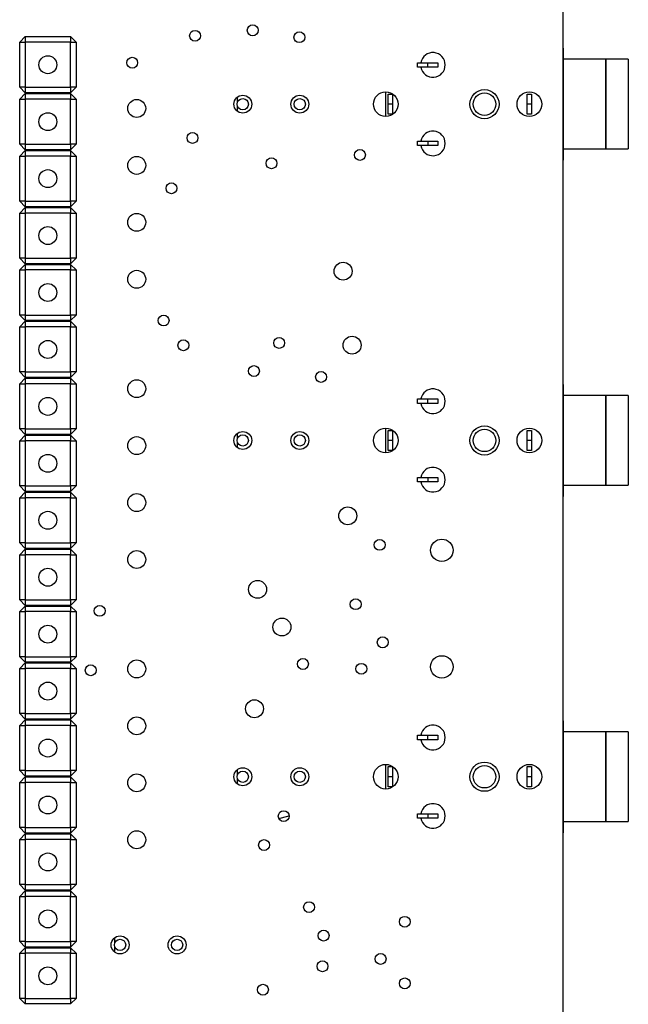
# Model space of a CAD drawing. Extents: x 50 to 151, y 80 to 221.
# Tile 5 of 6: x 124 to 151, y 148 to 192. Entities that reach past the tile are written whole.
import ezdxf

# ---------------------------------------------------------------- set-up
doc = ezdxf.new("R2010")
doc.units = 0
doc.layers.get('0').update_dxf_attribs({"linetype": 'CONTINUOUS'})

msp = doc.modelspace()

# ---------------------------------------------------------------- linework, layer by layer
at = {"color": 7, "linetype": 'CONTINUOUS'}
for p, q in [((147.943, 217.845), (147.943, 82.845)), ((123.728, 190.61), (123.978, 190.86)), ((123.728, 190.61), (123.978, 190.61)), ((123.728, 188.6), (123.728, 190.61)), ((123.978, 190.86), (125.988, 190.86)), ((123.978, 190.86), (123.978, 190.61)), ((125.988, 190.61), (123.978, 190.61)), ((123.978, 190.61), (123.978, 188.6)), ((125.988, 190.86), (126.238, 190.61)), ((125.988, 190.86), (125.988, 190.61)), ((125.988, 188.6), (125.988, 190.61)), ((125.988, 190.61), (126.238, 190.61)), ((126.238, 190.61), (126.238, 188.6)), ((147.943, 190.346), (147.944, 190.346)), ((147.944, 190.346), (147.944, 185.346)), ((149.844, 189.846), (147.944, 189.846)), ((149.844, 189.846), (149.844, 185.846)), ((150.854, 189.846), (149.854, 189.846)), ((149.854, 189.846), (149.854, 185.846)), ((150.854, 189.846), (150.854, 185.846)), ((141.464, 189.496), (141.464, 189.696)), ((141.464, 189.696), (141.914, 189.696)), ((141.914, 189.496), (141.464, 189.496)), ((141.914, 189.496), (141.914, 189.696)), ((141.914, 189.696), (142.364, 189.696)), ((142.364, 189.496), (141.914, 189.496)), ((142.364, 189.696), (142.364, 189.496)), ((123.978, 188.35), (123.728, 188.6)), ((123.978, 188.6), (123.728, 188.6)), ((123.978, 188.6), (125.988, 188.6)), ((123.978, 188.6), (123.978, 188.35)), ((126.238, 188.6), (125.988, 188.6)), ((126.238, 188.6), (125.988, 188.35)), ((125.988, 188.6), (125.988, 188.35)), ((123.728, 188.07), (123.978, 188.32)), ((123.728, 186.06), (123.728, 188.07)), ((123.728, 188.07), (123.978, 188.07)), ((125.988, 188.35), (123.978, 188.35)), ((123.978, 188.32), (125.988, 188.32)), ((123.978, 188.32), (123.978, 188.07)), ((123.978, 188.07), (123.978, 186.06)), ((125.988, 188.07), (123.978, 188.07)), ((125.988, 188.32), (126.238, 188.07)), ((125.988, 188.32), (125.988, 188.07)), ((125.988, 188.07), (126.238, 188.07)), ((125.988, 186.06), (125.988, 188.07)), ((126.238, 188.07), (126.238, 186.06)), ((133.443, 187.943), (133.443, 188.172)), ((140.044, 187.296), (140.044, 188.396)), ((140.144, 187.846), (140.144, 188.296)), ((140.144, 188.296), (140.344, 188.296)), ((140.344, 188.296), (140.344, 187.846)), ((146.344, 187.846), (146.344, 188.296)), ((146.344, 188.296), (146.544, 188.296)), ((146.544, 188.296), (146.544, 187.846)), ((133.443, 187.518), (133.443, 187.747)), ((140.344, 187.846), (140.144, 187.846)), ((140.144, 187.396), (140.144, 187.846)), ((140.344, 187.846), (140.344, 187.396)), ((146.544, 187.846), (146.344, 187.846)), ((146.344, 187.396), (146.344, 187.846)), ((146.544, 187.846), (146.544, 187.396)), ((140.344, 187.396), (140.144, 187.396)), ((146.544, 187.396), (146.344, 187.396)), ((123.978, 186.06), (123.728, 186.06)), ((123.978, 185.81), (123.728, 186.06)), ((123.728, 185.53), (123.978, 185.78)), ((123.978, 186.06), (125.988, 186.06)), ((123.978, 186.06), (123.978, 185.81)), ((125.988, 185.81), (123.978, 185.81)), ((123.978, 185.78), (125.988, 185.78)), ((123.978, 185.78), (123.978, 185.53)), ((126.238, 186.06), (125.988, 185.81)), ((125.988, 186.06), (125.988, 185.81)), ((126.238, 186.06), (125.988, 186.06)), ((125.988, 185.78), (126.238, 185.53)), ((125.988, 185.78), (125.988, 185.53)), ((141.464, 185.996), (141.464, 186.196)), ((141.464, 186.196), (141.914, 186.196)), ((141.914, 185.996), (141.464, 185.996)), ((141.914, 186.196), (141.914, 185.996)), ((141.914, 186.196), (142.364, 186.196)), ((142.364, 185.996), (141.914, 185.996)), ((142.364, 186.196), (142.364, 185.996)), ((147.944, 185.846), (149.844, 185.846)), ((149.854, 185.846), (150.854, 185.846)), ((123.728, 185.53), (123.978, 185.53)), ((123.728, 183.52), (123.728, 185.53)), ((125.988, 185.53), (123.978, 185.53)), ((123.978, 185.53), (123.978, 183.52)), ((125.988, 183.52), (125.988, 185.53)), ((125.988, 185.53), (126.238, 185.53)), ((126.238, 185.53), (126.238, 183.52)), ((147.944, 185.346), (147.943, 185.346)), ((123.978, 183.27), (123.728, 183.52)), ((123.978, 183.52), (123.728, 183.52)), ((123.728, 182.99), (123.978, 183.24)), ((123.978, 183.52), (125.988, 183.52)), ((123.978, 183.52), (123.978, 183.27)), ((125.988, 183.27), (123.978, 183.27)), ((123.978, 183.24), (125.988, 183.24)), ((123.978, 183.24), (123.978, 182.99)), ((126.238, 183.52), (125.988, 183.52)), ((126.238, 183.52), (125.988, 183.27)), ((125.988, 183.52), (125.988, 183.27)), ((125.988, 183.24), (126.238, 182.99)), ((125.988, 183.24), (125.988, 182.99)), ((123.728, 180.98), (123.728, 182.99)), ((123.728, 182.99), (123.978, 182.99)), ((123.978, 182.99), (123.978, 180.98)), ((125.988, 182.99), (123.978, 182.99)), ((125.988, 180.98), (125.988, 182.99)), ((125.988, 182.99), (126.238, 182.99)), ((126.238, 182.99), (126.238, 180.98)), ((123.978, 180.98), (123.728, 180.98)), ((123.978, 180.73), (123.728, 180.98)), ((123.978, 180.98), (125.988, 180.98)), ((123.978, 180.98), (123.978, 180.73)), ((126.238, 180.98), (125.988, 180.98)), ((126.238, 180.98), (125.988, 180.73)), ((125.988, 180.98), (125.988, 180.73)), ((123.728, 180.45), (123.978, 180.7)), ((125.988, 180.73), (123.978, 180.73)), ((123.978, 180.7), (125.988, 180.7)), ((123.978, 180.7), (123.978, 180.45)), ((125.988, 180.7), (126.238, 180.45)), ((125.988, 180.7), (125.988, 180.45)), ((123.728, 180.45), (123.978, 180.45)), ((123.728, 178.44), (123.728, 180.45)), ((123.978, 180.45), (123.978, 178.44)), ((125.988, 180.45), (123.978, 180.45)), ((125.988, 178.44), (125.988, 180.45)), ((125.988, 180.45), (126.238, 180.45)), ((126.238, 180.45), (126.238, 178.44)), ((123.978, 178.19), (123.728, 178.44)), ((123.978, 178.44), (123.728, 178.44)), ((123.978, 178.44), (125.988, 178.44)), ((123.978, 178.44), (123.978, 178.19)), ((126.238, 178.44), (125.988, 178.19)), ((125.988, 178.44), (125.988, 178.19)), ((126.238, 178.44), (125.988, 178.44)), ((123.728, 177.91), (123.978, 178.16)), ((123.728, 175.9), (123.728, 177.91)), ((123.728, 177.91), (123.978, 177.91)), ((125.988, 178.19), (123.978, 178.19)), ((123.978, 178.16), (125.988, 178.16)), ((123.978, 178.16), (123.978, 177.91)), ((125.988, 177.91), (123.978, 177.91)), ((123.978, 177.91), (123.978, 175.9)), ((125.988, 178.16), (126.238, 177.91)), ((125.988, 178.16), (125.988, 177.91)), ((125.988, 177.91), (126.238, 177.91)), ((125.988, 175.9), (125.988, 177.91)), ((126.238, 177.91), (126.238, 175.9)), ((123.978, 175.9), (123.728, 175.9)), ((123.978, 175.65), (123.728, 175.9)), ((123.978, 175.9), (125.988, 175.9)), ((123.978, 175.9), (123.978, 175.65)), ((126.238, 175.9), (125.988, 175.65)), ((125.988, 175.9), (125.988, 175.65)), ((126.238, 175.9), (125.988, 175.9)), ((123.728, 175.37), (123.978, 175.62)), ((123.728, 175.37), (123.978, 175.37)), ((123.728, 173.36), (123.728, 175.37)), ((125.988, 175.65), (123.978, 175.65)), ((123.978, 175.62), (125.988, 175.62)), ((123.978, 175.62), (123.978, 175.37)), ((123.978, 175.37), (123.978, 173.36)), ((125.988, 175.37), (123.978, 175.37)), ((125.988, 175.62), (126.238, 175.37)), ((125.988, 175.62), (125.988, 175.37)), ((125.988, 175.37), (126.238, 175.37)), ((125.988, 173.36), (125.988, 175.37)), ((126.238, 175.37), (126.238, 173.36)), ((147.943, 175.346), (147.944, 175.346)), ((147.944, 175.346), (147.944, 170.346)), ((149.844, 174.846), (147.944, 174.846)), ((149.844, 174.846), (149.844, 170.846)), ((150.854, 174.846), (149.854, 174.846)), ((149.854, 174.846), (149.854, 170.846)), ((150.854, 174.846), (150.854, 170.846)), ((141.464, 174.496), (141.464, 174.696)), ((141.464, 174.696), (141.914, 174.696)), ((141.914, 174.496), (141.464, 174.496)), ((141.914, 174.496), (141.914, 174.696)), ((141.914, 174.696), (142.364, 174.696)), ((142.364, 174.496), (141.914, 174.496)), ((142.364, 174.696), (142.364, 174.496)), ((123.978, 173.11), (123.728, 173.36)), ((123.978, 173.36), (123.728, 173.36)), ((123.728, 172.83), (123.978, 173.08)), ((123.978, 173.36), (125.988, 173.36)), ((123.978, 173.36), (123.978, 173.11)), ((125.988, 173.11), (123.978, 173.11)), ((123.978, 173.08), (125.988, 173.08)), ((123.978, 173.08), (123.978, 172.83)), ((126.238, 173.36), (125.988, 173.36)), ((126.238, 173.36), (125.988, 173.11)), ((125.988, 173.36), (125.988, 173.11)), ((125.988, 173.08), (126.238, 172.83)), ((125.988, 173.08), (125.988, 172.83)), ((133.443, 172.943), (133.443, 173.172)), ((140.044, 172.296), (140.044, 173.396)), ((140.144, 172.846), (140.144, 173.296)), ((140.144, 173.296), (140.344, 173.296)), ((140.344, 173.296), (140.344, 172.846)), ((146.344, 172.846), (146.344, 173.296)), ((146.344, 173.296), (146.544, 173.296)), ((146.544, 173.296), (146.544, 172.846)), ((123.728, 170.82), (123.728, 172.83)), ((123.728, 172.83), (123.978, 172.83)), ((123.978, 172.83), (123.978, 170.82)), ((125.988, 172.83), (123.978, 172.83)), ((125.988, 172.83), (126.238, 172.83)), ((125.988, 170.82), (125.988, 172.83)), ((126.238, 172.83), (126.238, 170.82)), ((133.443, 172.518), (133.443, 172.747)), ((140.344, 172.846), (140.144, 172.846)), ((140.144, 172.396), (140.144, 172.846)), ((140.344, 172.846), (140.344, 172.396)), ((146.544, 172.846), (146.344, 172.846)), ((146.344, 172.396), (146.344, 172.846)), ((146.544, 172.846), (146.544, 172.396)), ((140.344, 172.396), (140.144, 172.396)), ((146.544, 172.396), (146.344, 172.396)), ((141.464, 170.996), (141.464, 171.196)), ((141.464, 171.196), (141.914, 171.196)), ((141.914, 170.996), (141.464, 170.996)), ((141.914, 171.196), (141.914, 170.996)), ((141.914, 171.196), (142.364, 171.196)), ((142.364, 170.996), (141.914, 170.996)), ((142.364, 171.196), (142.364, 170.996)), ((147.944, 170.846), (149.844, 170.846)), ((149.854, 170.846), (150.854, 170.846)), ((123.978, 170.57), (123.728, 170.82)), ((123.978, 170.82), (123.728, 170.82)), ((123.728, 170.29), (123.978, 170.54)), ((123.978, 170.82), (125.988, 170.82)), ((123.978, 170.82), (123.978, 170.57)), ((125.988, 170.57), (123.978, 170.57)), ((123.978, 170.54), (125.988, 170.54)), ((123.978, 170.54), (123.978, 170.29)), ((126.238, 170.82), (125.988, 170.57)), ((125.988, 170.82), (125.988, 170.57)), ((126.238, 170.82), (125.988, 170.82)), ((125.988, 170.54), (126.238, 170.29)), ((125.988, 170.54), (125.988, 170.29)), ((123.728, 170.29), (123.978, 170.29)), ((123.728, 168.28), (123.728, 170.29)), ((125.988, 170.29), (123.978, 170.29)), ((123.978, 170.29), (123.978, 168.28)), ((125.988, 168.28), (125.988, 170.29)), ((125.988, 170.29), (126.238, 170.29)), ((126.238, 170.29), (126.238, 168.28)), ((147.944, 170.346), (147.943, 170.346)), ((123.978, 168.03), (123.728, 168.28)), ((123.978, 168.28), (123.728, 168.28)), ((123.978, 168.28), (125.988, 168.28)), ((123.978, 168.28), (123.978, 168.03)), ((126.238, 168.28), (125.988, 168.03)), ((125.988, 168.28), (125.988, 168.03)), ((126.238, 168.28), (125.988, 168.28)), ((123.728, 167.75), (123.978, 168)), ((125.988, 168.03), (123.978, 168.03)), ((123.978, 168), (125.988, 168)), ((123.978, 168), (123.978, 167.75)), ((125.988, 168), (126.238, 167.75)), ((125.988, 168), (125.988, 167.75)), ((123.728, 167.75), (123.978, 167.75)), ((123.728, 165.74), (123.728, 167.75)), ((125.988, 167.75), (123.978, 167.75)), ((123.978, 167.75), (123.978, 165.74)), ((125.988, 167.75), (126.238, 167.75)), ((125.988, 165.74), (125.988, 167.75)), ((126.238, 167.75), (126.238, 165.74)), ((123.978, 165.49), (123.728, 165.74)), ((123.978, 165.74), (123.728, 165.74)), ((123.978, 165.74), (125.988, 165.74)), ((123.978, 165.74), (123.978, 165.49)), ((126.238, 165.74), (125.988, 165.49)), ((125.988, 165.74), (125.988, 165.49)), ((126.238, 165.74), (125.988, 165.74)), ((123.728, 165.21), (123.978, 165.46)), ((123.728, 165.21), (123.978, 165.21)), ((123.728, 163.2), (123.728, 165.21)), ((125.988, 165.49), (123.978, 165.49)), ((123.978, 165.46), (125.988, 165.46)), ((123.978, 165.46), (123.978, 165.21)), ((123.978, 165.21), (123.978, 163.2)), ((125.988, 165.21), (123.978, 165.21)), ((125.988, 165.46), (126.238, 165.21)), ((125.988, 165.46), (125.988, 165.21)), ((125.988, 163.2), (125.988, 165.21)), ((125.988, 165.21), (126.238, 165.21)), ((126.238, 165.21), (126.238, 163.2)), ((123.978, 163.2), (123.728, 163.2)), ((123.978, 162.95), (123.728, 163.2)), ((123.978, 163.2), (125.988, 163.2)), ((123.978, 163.2), (123.978, 162.95)), ((125.988, 162.95), (123.978, 162.95)), ((126.238, 163.2), (125.988, 163.2)), ((126.238, 163.2), (125.988, 162.95)), ((125.988, 163.2), (125.988, 162.95)), ((123.728, 162.67), (123.978, 162.92)), ((123.728, 162.67), (123.978, 162.67)), ((123.728, 160.66), (123.728, 162.67)), ((123.978, 162.92), (125.988, 162.92)), ((123.978, 162.92), (123.978, 162.67)), ((125.988, 162.67), (123.978, 162.67)), ((123.978, 162.67), (123.978, 160.66)), ((125.988, 162.92), (126.238, 162.67)), ((125.988, 162.92), (125.988, 162.67)), ((125.988, 160.66), (125.988, 162.67)), ((125.988, 162.67), (126.238, 162.67)), ((126.238, 162.67), (126.238, 160.66)), ((123.978, 160.41), (123.728, 160.66)), ((123.978, 160.66), (123.728, 160.66)), ((123.728, 160.13), (123.978, 160.38)), ((123.978, 160.66), (125.988, 160.66)), ((123.978, 160.66), (123.978, 160.41)), ((125.988, 160.41), (123.978, 160.41)), ((123.978, 160.38), (125.988, 160.38)), ((123.978, 160.38), (123.978, 160.13)), ((126.238, 160.66), (125.988, 160.66)), ((126.238, 160.66), (125.988, 160.41)), ((125.988, 160.66), (125.988, 160.41)), ((125.988, 160.38), (126.238, 160.13)), ((125.988, 160.38), (125.988, 160.13)), ((147.943, 160.346), (147.944, 160.346)), ((147.944, 160.346), (147.944, 155.346)), ((123.728, 158.12), (123.728, 160.13)), ((123.728, 160.13), (123.978, 160.13)), ((125.988, 160.13), (123.978, 160.13)), ((123.978, 160.13), (123.978, 158.12)), ((125.988, 160.13), (126.238, 160.13)), ((125.988, 158.12), (125.988, 160.13)), ((126.238, 160.13), (126.238, 158.12)), ((141.464, 159.496), (141.464, 159.696)), ((141.464, 159.696), (141.914, 159.696)), ((141.914, 159.496), (141.464, 159.496)), ((141.914, 159.496), (141.914, 159.696)), ((141.914, 159.696), (142.364, 159.696)), ((142.364, 159.496), (141.914, 159.496)), ((142.364, 159.696), (142.364, 159.496)), ((149.844, 159.846), (147.944, 159.846)), ((149.844, 159.846), (149.844, 155.846)), ((150.854, 159.846), (149.854, 159.846)), ((149.854, 159.846), (149.854, 155.846)), ((150.854, 159.846), (150.854, 155.846)), ((123.978, 158.12), (123.728, 158.12)), ((123.978, 157.87), (123.728, 158.12)), ((123.978, 158.12), (125.988, 158.12)), ((123.978, 158.12), (123.978, 157.87)), ((126.238, 158.12), (125.988, 157.87)), ((125.988, 158.12), (125.988, 157.87)), ((126.238, 158.12), (125.988, 158.12)), ((133.443, 157.943), (133.443, 158.172)), ((140.044, 157.296), (140.044, 158.396)), ((140.144, 157.846), (140.144, 158.296)), ((140.144, 158.296), (140.344, 158.296)), ((140.344, 158.296), (140.344, 157.846)), ((146.344, 157.846), (146.344, 158.296)), ((146.344, 158.296), (146.544, 158.296)), ((146.544, 158.296), (146.544, 157.846)), ((123.728, 157.59), (123.978, 157.84)), ((125.988, 157.87), (123.978, 157.87)), ((123.978, 157.84), (125.988, 157.84)), ((123.978, 157.84), (123.978, 157.59)), ((125.988, 157.84), (126.238, 157.59)), ((125.988, 157.84), (125.988, 157.59)), ((133.443, 157.518), (133.443, 157.747)), ((140.344, 157.846), (140.144, 157.846)), ((140.144, 157.396), (140.144, 157.846)), ((140.344, 157.846), (140.344, 157.396)), ((146.544, 157.846), (146.344, 157.846)), ((146.344, 157.396), (146.344, 157.846)), ((146.544, 157.846), (146.544, 157.396)), ((123.728, 157.59), (123.978, 157.59)), ((123.728, 155.58), (123.728, 157.59)), ((125.988, 157.59), (123.978, 157.59)), ((123.978, 157.59), (123.978, 155.58)), ((125.988, 155.58), (125.988, 157.59)), ((125.988, 157.59), (126.238, 157.59)), ((126.238, 157.59), (126.238, 155.58)), ((140.344, 157.396), (140.144, 157.396)), ((146.544, 157.396), (146.344, 157.396)), ((141.464, 155.996), (141.464, 156.196)), ((141.464, 156.196), (141.914, 156.196)), ((141.914, 155.996), (141.464, 155.996)), ((141.914, 156.196), (141.914, 155.996)), ((141.914, 156.196), (142.364, 156.196)), ((142.364, 155.996), (141.914, 155.996)), ((142.364, 156.196), (142.364, 155.996)), ((123.978, 155.58), (123.728, 155.58)), ((123.978, 155.33), (123.728, 155.58)), ((123.978, 155.58), (125.988, 155.58)), ((123.978, 155.58), (123.978, 155.33)), ((126.238, 155.58), (125.988, 155.58)), ((126.238, 155.58), (125.988, 155.33)), ((125.988, 155.58), (125.988, 155.33)), ((147.944, 155.846), (149.844, 155.846)), ((149.854, 155.846), (150.854, 155.846)), ((123.728, 155.05), (123.978, 155.3)), ((123.728, 155.05), (123.978, 155.05)), ((123.728, 153.04), (123.728, 155.05)), ((125.988, 155.33), (123.978, 155.33)), ((123.978, 155.3), (125.988, 155.3)), ((123.978, 155.3), (123.978, 155.05)), ((125.988, 155.05), (123.978, 155.05)), ((123.978, 155.05), (123.978, 153.04)), ((125.988, 155.3), (126.238, 155.05)), ((125.988, 155.3), (125.988, 155.05)), ((125.988, 153.04), (125.988, 155.05)), ((125.988, 155.05), (126.238, 155.05)), ((126.238, 155.05), (126.238, 153.04)), ((147.944, 155.346), (147.943, 155.346)), ((123.978, 152.79), (123.728, 153.04)), ((123.978, 153.04), (123.728, 153.04)), ((123.978, 153.04), (125.988, 153.04)), ((123.978, 153.04), (123.978, 152.79)), ((126.238, 153.04), (125.988, 152.79)), ((125.988, 153.04), (125.988, 152.79)), ((126.238, 153.04), (125.988, 153.04)), ((123.728, 152.51), (123.978, 152.76)), ((123.728, 152.51), (123.978, 152.51)), ((123.728, 150.5), (123.728, 152.51)), ((125.988, 152.79), (123.978, 152.79)), ((123.978, 152.76), (125.988, 152.76)), ((123.978, 152.76), (123.978, 152.51)), ((125.988, 152.51), (123.978, 152.51)), ((123.978, 152.51), (123.978, 150.5)), ((125.988, 152.76), (126.238, 152.51)), ((125.988, 152.76), (125.988, 152.51)), ((125.988, 152.51), (126.238, 152.51)), ((125.988, 150.5), (125.988, 152.51)), ((126.238, 152.51), (126.238, 150.5)), ((127.974, 150.443), (127.974, 150.672)), ((123.978, 150.25), (123.728, 150.5)), ((123.978, 150.5), (123.728, 150.5)), ((123.728, 149.97), (123.978, 150.22)), ((123.978, 150.5), (125.988, 150.5)), ((123.978, 150.5), (123.978, 150.25)), ((125.988, 150.25), (123.978, 150.25)), ((123.978, 150.22), (125.988, 150.22)), ((123.978, 150.22), (123.978, 149.97)), ((126.238, 150.5), (125.988, 150.5)), ((126.238, 150.5), (125.988, 150.25)), ((125.988, 150.5), (125.988, 150.25)), ((125.988, 150.22), (126.238, 149.97)), ((125.988, 150.22), (125.988, 149.97)), ((127.974, 150.018), (127.974, 150.247)), ((123.728, 147.96), (123.728, 149.97)), ((123.728, 149.97), (123.978, 149.97)), ((125.988, 149.97), (123.978, 149.97)), ((123.978, 149.97), (123.978, 147.96)), ((125.988, 147.96), (125.988, 149.97)), ((125.988, 149.97), (126.238, 149.97)), ((126.238, 149.97), (126.238, 147.96)), ((123.978, 147.96), (123.728, 147.96)), ((123.978, 147.71), (123.728, 147.96)), ((123.978, 147.96), (125.988, 147.96)), ((123.978, 147.96), (123.978, 147.71)), ((125.988, 147.71), (123.978, 147.71)), ((126.238, 147.96), (125.988, 147.71)), ((125.988, 147.96), (125.988, 147.71)), ((126.238, 147.96), (125.988, 147.96))]:
    msp.add_line(p, q, dxfattribs=at)
msp.add_lwpolyline([(135.283, 155.976), (135.676, 156.092), (135.739, 156.12)], dxfattribs=at)
for centre, radius in [((131.543, 190.895), 0.243), ((134.114, 191.139), 0.243), ((136.193, 190.832), 0.243), ((124.983, 189.605), 0.4), ((128.743, 189.695), 0.243), ((144.444, 187.846), 0.65), ((128.943, 187.655), 0.4), ((133.673, 187.845), 0.4), ((133.673, 187.845), 0.25), ((136.213, 187.845), 0.4), ((136.213, 187.845), 0.25), ((140.044, 187.846), 0.55), ((144.444, 187.846), 0.5), ((146.444, 187.846), 0.55), ((124.983, 187.065), 0.4), ((131.43, 186.339), 0.243), ((138.893, 185.583), 0.243), ((128.943, 185.115), 0.4), ((134.952, 185.21), 0.243), ((124.983, 184.525), 0.4), ((130.493, 184.095), 0.243), ((128.943, 182.575), 0.4), ((124.983, 181.985), 0.4), ((138.143, 180.395), 0.4), ((128.943, 180.035), 0.4), ((124.983, 179.445), 0.4), ((130.143, 178.195), 0.243), ((135.293, 177.195), 0.243), ((138.543, 177.095), 0.4), ((124.983, 176.905), 0.4), ((131.023, 177.09), 0.243), ((134.168, 175.942), 0.243), ((137.16, 175.677), 0.243), ((128.943, 175.155), 0.4), ((124.983, 174.365), 0.4), ((144.444, 172.846), 0.65), ((133.673, 172.845), 0.4), ((133.673, 172.845), 0.25), ((136.213, 172.845), 0.4), ((136.213, 172.845), 0.25), ((140.044, 172.846), 0.55), ((144.444, 172.846), 0.5), ((146.444, 172.846), 0.55), ((128.943, 172.615), 0.4), ((124.983, 171.825), 0.4), ((128.943, 170.075), 0.4), ((124.983, 169.285), 0.4), ((138.351, 169.483), 0.4), ((139.773, 168.188), 0.243), ((142.543, 167.945), 0.5), ((128.943, 167.535), 0.4), ((124.983, 166.745), 0.4), ((134.33, 166.204), 0.4), ((138.702, 165.541), 0.243), ((127.293, 165.245), 0.243), ((135.416, 164.524), 0.4), ((124.983, 164.205), 0.4), ((139.911, 163.841), 0.243), ((128.943, 162.655), 0.4), ((136.351, 162.875), 0.243), ((142.543, 162.745), 0.5), ((126.893, 162.595), 0.243), ((138.955, 162.66), 0.243), ((124.983, 161.665), 0.4), ((134.192, 160.877), 0.4), ((128.943, 160.115), 0.4), ((124.983, 159.125), 0.4), ((133.673, 157.845), 0.4), ((136.213, 157.845), 0.4), ((140.044, 157.846), 0.55), ((144.444, 157.846), 0.65), ((144.444, 157.846), 0.5), ((146.444, 157.846), 0.55), ((128.943, 157.575), 0.4), ((133.673, 157.845), 0.25), ((136.213, 157.845), 0.25), ((124.983, 156.585), 0.4), ((135.498, 156.089), 0.243), ((128.943, 155.035), 0.4), ((134.619, 154.8), 0.243), ((124.983, 154.045), 0.4), ((136.624, 152.029), 0.243), ((124.983, 151.505), 0.4), ((140.893, 151.376), 0.243), ((128.204, 150.345), 0.4), ((130.744, 150.345), 0.4), ((137.274, 150.76), 0.243), ((128.204, 150.345), 0.25), ((130.744, 150.345), 0.25), ((139.813, 149.718), 0.243), ((124.983, 148.965), 0.4), ((137.224, 149.392), 0.243), ((134.569, 148.346), 0.243), ((140.893, 148.626), 0.243)]:
    msp.add_circle(centre, radius, dxfattribs=at)
for centre in [(142.144, 189.596), (142.144, 186.096), (142.144, 174.596), (142.144, 171.096), (142.144, 159.596), (142.144, 156.096)]:
    msp.add_arc(centre, 0.55, 190.4439, 169.4925, dxfattribs=at)

doc.saveas('drawing.dxf')
